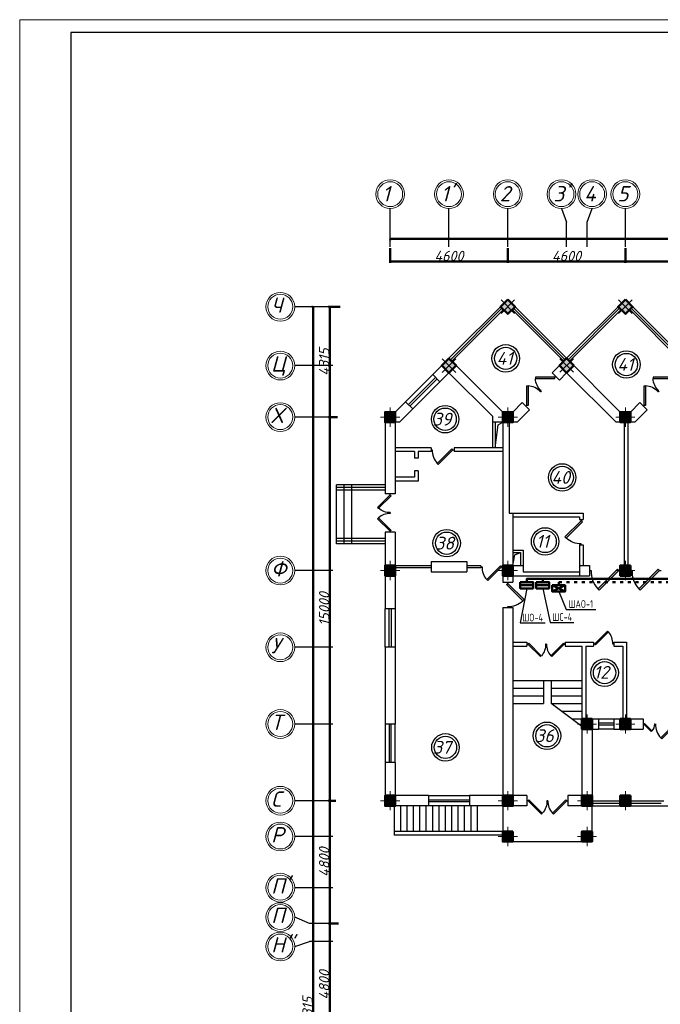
# Model space of a CAD drawing. Header units: millimetres. Extents: x 473009 to 2502882, y 456217 to 1153743.
# Tile 35 of 124: x 1281357 to 1306418, y 500867 to 539369. Entities that reach past the tile are written whole.
import ezdxf
from ezdxf import colors
from ezdxf.entities.mleader import LeaderData, LeaderLine
from ezdxf.math import Vec2, Vec3

# ---------------------------------------------------------------- set-up
doc = ezdxf.new("R2010")
doc.units = ezdxf.units.MM
doc.linetypes.add('ACAD_ISO03W100', pattern=[30, 12, -18])
for name, color, linetype in [('kolonn', 7, 'Continuous'), ('os', 3, 'Continuous'), ('ТС ГММ', 7, 'Continuous')]:
    doc.layers.add(name, color=color, linetype=linetype)
doc.layers.add('ЭМ', color=240, linetype='Continuous', lineweight=20)
doc.layers.add('ЭО', color=2, linetype='Continuous', lineweight=40)
doc.styles.add('SPDS', font='spds.shx', dxfattribs={"width": 0.8, "height": 250})
doc.styles.get("Standard").update_dxf_attribs({"font": 'isocpeui.ttf'})
doc.dimstyles.new('ISO-25', dxfattribs={"dimtxt": 400, "dimasz": 100, "dimexe": 50, "dimexo": 50, "dimgap": 20, "dimtad": 1, "dimdec": 0, "dimtxsty": 'Standard', "dimblk": 'ARCHTICK', "dimcen": 20, "dimclrd": 1, "dimclre": 1, "dimadec": 0, "dimazin": 0, "dimtfac": 1, "dimtdec": 0, "dimtmove": 0, "dimatfit": 3, "dimldrblk": 'ARCHTICK', "dimfxl": 1, "dimarcsym": 0})

# ---------------------------------------------------------------- blocks, each defined once
blk = doc.blocks.new('jfgjhsdf')
blk.add_hatch(color=1).paths.add_polyline_path([(-593, 731), (-637, 687), (0, 50), (44, 94)])
at = {"color": 1}
for p, q in [((0, 1000), (0, 950)), ((0, 50), (0, 0))]:
    blk.add_line(p, q, dxfattribs=at)
blk.add_lwpolyline([(0, 50), (-637, 687), (-593, 731), (44, 94), (0, 50)], dxfattribs=at)
blk.add_arc((-33, 130), 821, 87.662, 132.9147, dxfattribs=at)
blk = doc.blocks.new('ghsdd')
at = {"ltscale": 50}
h = blk.add_hatch(color=256, dxfattribs=at)
h.paths.add_polyline_path([(0, 200), (-200, 200), (-200, 0), (0, 0)])
h.paths.add_polyline_path([(200, 0), (200, 200), (0, 200), (0, 0)])
h.paths.add_polyline_path([(0, 0), (-200, 0), (-200, -200), (0, -200)])
h.paths.add_polyline_path([(0, 0), (0, -200), (200, -200), (200, 0)])
at = {"lineweight": 0}
for p, q in [((0, -374), (0, 374)), ((-374, 0), (374, 0))]:
    blk.add_line(p, q, dxfattribs=at)
at = {"lineweight": 50, "ltscale": 50}
blk.add_lwpolyline([(200, 200), (200, -200), (-200, -200), (-200, 200), (200, 200)], dxfattribs=at)
blk = doc.blocks.new('_None')
blk = doc.blocks.new('1231234431252433')
at = {"layer": 'ЭМ', "color": 0, "lineweight": 20, "ltscale": 0.5}
blk.add_lwpolyline([(287242, 187022), (413342, 187022), (413342, 269622), (287242, 269622)], close=True, dxfattribs=at)
at = {"layer": 'ЭМ', "color": 0, "lineweight": 30, "ltscale": 0.5}
blk.add_lwpolyline([(289242, 187522), (412842, 187522), (412842, 269122), (289242, 269122)], close=True, dxfattribs=at)
blk = doc.blocks.new('_ArchTick')
at = {"color": 0, "linetype": 'ByBlock', "const_width": 0.15}
blk.add_lwpolyline([(-0.5, -0.5), (0.5, 0.5)], dxfattribs=at)
blk = doc.blocks.new('*D12')
at = {"color": 1, "lineweight": -2, "transparency": 16777216}
for p, q in [((139094, 55670), (138697, 55670)), ((138747, 50870), (138747, 55670)), ((139025, 50870), (138697, 50870))]:
    blk.add_line(p, q, dxfattribs=at)
at = {"layer": 'Defpoints', "color": 0, "lineweight": 50, "transparency": 16777216}
for p in [(138747, 55670), (139144, 55670), (139075, 50870)]:
    blk.add_point(p, dxfattribs=at)
at = {"color": 1, "lineweight": -2, "transparency": 16777216, "xscale": 100, "yscale": 100, "zscale": 100}
for p, rotation in [((138747, 55670), 90), ((138747, 50870), 270)]:
    blk.add_blockref('_ArchTick', p, dxfattribs=dict(at, rotation=rotation))
at = {"color": 0, "transparency": 16777216, "insert": (138527, 53270), "char_height": 400, "attachment_point": 5, "rotation": 90}
blk.add_mtext('4800', dxfattribs=at)
blk = doc.blocks.new('*D13')
at = {"color": 1, "lineweight": -2, "transparency": 16777216}
for p, q in [((138982, 60470), (138697, 60470)), ((138747, 55670), (138747, 60470)), ((139094, 55670), (138697, 55670))]:
    blk.add_line(p, q, dxfattribs=at)
at = {"layer": 'Defpoints', "color": 0, "lineweight": 50, "transparency": 16777216}
for p in [(138747, 60470), (139032, 60470), (139144, 55670)]:
    blk.add_point(p, dxfattribs=at)
at = {"color": 1, "lineweight": -2, "transparency": 16777216, "xscale": 100, "yscale": 100, "zscale": 100}
for p, rotation in [((138747, 60470), 90), ((138747, 55670), 270)]:
    blk.add_blockref('_ArchTick', p, dxfattribs=dict(at, rotation=rotation))
at = {"color": 0, "transparency": 16777216, "insert": (138527, 58070), "char_height": 400, "attachment_point": 5, "rotation": 90}
blk.add_mtext('4800', dxfattribs=at)
blk = doc.blocks.new('*D53')
at = {"color": 1, "lineweight": -2, "transparency": 16777216}
for p, q in [((139048, 75470), (138697, 75470)), ((138747, 60470), (138747, 75470)), ((138982, 60470), (138697, 60470))]:
    blk.add_line(p, q, dxfattribs=at)
at = {"layer": 'Defpoints', "color": 0, "lineweight": 50, "transparency": 16777216}
for p in [(138747, 75470), (139098, 75470), (139032, 60470)]:
    blk.add_point(p, dxfattribs=at)
at = {"color": 1, "lineweight": -2, "transparency": 16777216, "xscale": 100, "yscale": 100, "zscale": 100}
for p, rotation in [((138747, 75470), 90), ((138747, 60470), 270)]:
    blk.add_blockref('_ArchTick', p, dxfattribs=dict(at, rotation=rotation))
at = {"color": 0, "transparency": 16777216, "insert": (138527, 67970), "char_height": 400, "attachment_point": 5, "rotation": 90}
blk.add_mtext('15000', dxfattribs=at)
blk = doc.blocks.new('*D54')
at = {"color": 1, "lineweight": -2, "transparency": 16777216}
for p, q in [((139152, 79785), (138697, 79785)), ((138747, 75470), (138747, 79785)), ((139048, 75470), (138697, 75470))]:
    blk.add_line(p, q, dxfattribs=at)
at = {"layer": 'Defpoints', "color": 0, "lineweight": 50, "transparency": 16777216}
for p in [(138747, 79785), (139202, 79785), (139098, 75470)]:
    blk.add_point(p, dxfattribs=at)
at = {"color": 1, "lineweight": -2, "transparency": 16777216, "xscale": 100, "yscale": 100, "zscale": 100}
for p, rotation in [((138747, 79785), 90), ((138747, 75470), 270)]:
    blk.add_blockref('_ArchTick', p, dxfattribs=dict(at, rotation=rotation))
at = {"color": 0, "transparency": 16777216, "insert": (138527, 77628), "char_height": 400, "attachment_point": 5, "rotation": 90}
blk.add_mtext('4315', dxfattribs=at)
blk = doc.blocks.new('*D43')
at = {"color": 1, "lineweight": -2, "transparency": 16777216}
for p, q in [((150311, 82077), (150311, 81504)), ((154911, 82077), (154911, 81504)), ((154911, 81554), (150311, 81554))]:
    blk.add_line(p, q, dxfattribs=at)
at = {"layer": 'Defpoints', "color": 0, "lineweight": 50, "transparency": 16777216}
for p in [(150311, 82127), (154911, 82127), (150311, 81554)]:
    blk.add_point(p, dxfattribs=at)
at = {"color": 1, "lineweight": -2, "transparency": 16777216, "xscale": 100, "yscale": 100, "zscale": 100, "rotation": 180}
blk.add_blockref('_ArchTick', (150311, 81554), dxfattribs=at)
at = {"color": 1, "lineweight": -2, "transparency": 16777216, "xscale": 100, "yscale": 100, "zscale": 100}
blk.add_blockref('_ArchTick', (154911, 81554), dxfattribs=at)
at = {"color": 0, "transparency": 16777216, "insert": (152611, 81774), "char_height": 400, "attachment_point": 5}
blk.add_mtext('4600', dxfattribs=at)
blk = doc.blocks.new('*D44')
at = {"color": 1, "lineweight": -2, "transparency": 16777216}
for p, q in [((145711, 82077), (145711, 81504)), ((150311, 82077), (150311, 81504)), ((150311, 81554), (145711, 81554))]:
    blk.add_line(p, q, dxfattribs=at)
at = {"layer": 'Defpoints', "color": 0, "lineweight": 50, "transparency": 16777216}
for p in [(145711, 82127), (150311, 82127), (145711, 81554)]:
    blk.add_point(p, dxfattribs=at)
at = {"color": 1, "lineweight": -2, "transparency": 16777216, "xscale": 100, "yscale": 100, "zscale": 100, "rotation": 180}
blk.add_blockref('_ArchTick', (145711, 81554), dxfattribs=at)
at = {"color": 1, "lineweight": -2, "transparency": 16777216, "xscale": 100, "yscale": 100, "zscale": 100}
blk.add_blockref('_ArchTick', (150311, 81554), dxfattribs=at)
at = {"color": 0, "transparency": 16777216, "insert": (148011, 81774), "char_height": 400, "attachment_point": 5}
blk.add_mtext('4600', dxfattribs=at)
blk = doc.blocks.new('*D45')
at = {"color": 1, "lineweight": -2, "transparency": 16777216}
for p, q in [((141111, 82077), (141111, 81504)), ((145711, 82077), (145711, 81504)), ((145711, 81554), (141111, 81554))]:
    blk.add_line(p, q, dxfattribs=at)
at = {"layer": 'Defpoints', "color": 0, "lineweight": 50, "transparency": 16777216}
for p in [(141111, 82127), (145711, 82127), (141111, 81554)]:
    blk.add_point(p, dxfattribs=at)
at = {"color": 1, "lineweight": -2, "transparency": 16777216, "xscale": 100, "yscale": 100, "zscale": 100, "rotation": 180}
blk.add_blockref('_ArchTick', (141111, 81554), dxfattribs=at)
at = {"color": 1, "lineweight": -2, "transparency": 16777216, "xscale": 100, "yscale": 100, "zscale": 100}
blk.add_blockref('_ArchTick', (145711, 81554), dxfattribs=at)
at = {"color": 0, "transparency": 16777216, "insert": (143411, 81774), "char_height": 400, "attachment_point": 5}
blk.add_mtext('4600', dxfattribs=at)
blk = doc.blocks.new('*D46')
at = {"color": 1, "lineweight": -2, "transparency": 16777216}
for p, q in [((141111, 82440), (228311, 82440)), ((141111, 82413), (141111, 82390)), ((228311, 82413), (228311, 82390))]:
    blk.add_line(p, q, dxfattribs=at)
at = {"layer": 'Defpoints', "color": 0, "lineweight": 50, "transparency": 16777216}
for p in [(141111, 82463), (228311, 82463), (228311, 82440)]:
    blk.add_point(p, dxfattribs=at)
at = {"color": 1, "lineweight": -2, "transparency": 16777216, "xscale": 100, "yscale": 100, "zscale": 100, "rotation": 180}
blk.add_blockref('_ArchTick', (141111, 82440), dxfattribs=at)
at = {"color": 1, "lineweight": -2, "transparency": 16777216, "xscale": 100, "yscale": 100, "zscale": 100}
blk.add_blockref('_ArchTick', (228311, 82440), dxfattribs=at)
at = {"color": 0, "transparency": 16777216, "insert": (184711, 82663), "char_height": 400, "attachment_point": 5}
blk.add_mtext('87200', dxfattribs=at)
blk = doc.blocks.new('*D47')
at = {"color": 1, "lineweight": -2, "transparency": 16777216}
for p, q in [((138068, 79785), (138048, 79785)), ((138098, 79785), (138098, 24470)), ((138219, 24470), (138048, 24470))]:
    blk.add_line(p, q, dxfattribs=at)
at = {"layer": 'Defpoints', "color": 0, "lineweight": 50, "transparency": 16777216}
for p in [(138118, 79785), (138098, 24470), (138269, 24470)]:
    blk.add_point(p, dxfattribs=at)
at = {"color": 1, "lineweight": -2, "transparency": 16777216, "xscale": 100, "yscale": 100, "zscale": 100}
for p, rotation in [((138098, 79785), 90), ((138098, 24470), 270)]:
    blk.add_blockref('_ArchTick', p, dxfattribs=dict(at, rotation=rotation))
at = {"color": 0, "transparency": 16777216, "insert": (137878, 52128), "char_height": 400, "attachment_point": 5, "rotation": 90}
blk.add_mtext('55315', dxfattribs=at)
blk = doc.blocks.new('312453246243562654123')
at = {"layer": 'os', "color": 0}
for p, q in [((141110.9, 82126.6), (141110.9, 83626.6)), ((143410.9, 82126.6), (143410.9, 83626.6)), ((145710.9, 82126.6), (145710.9, 83626.6)), ((150310.9, 82126.6), (150310.9, 83626.6)), ((148010.9, 82126.6), (148010.9, 83096.5)), ((148810.9, 82126.6), (148810.9, 83096.5)), ((138861, 79785.4), (137375.1, 79785.4)), ((138861, 77485.4), (137375.1, 77485.4)), ((138861, 75470.4), (137375.1, 75470.4)), ((138861, 69470.4), (137375.1, 69470.4)), ((138861, 66470.4), (137375.1, 66470.4)), ((138861, 63470.4), (137375.1, 63470.4)), ((138861, 60470.4), (137375.1, 60470.4)), ((138861, 59070.4), (137375.1, 59070.4)), ((138861, 57070.4), (137375.1, 57070.4)), ((138861, 55670.4), (137952.2, 55670.4)), ((138861, 54970.4), (137952.2, 54970.4))]:
    blk.add_line(p, q, dxfattribs=at)
for points in [[(147810.9, 83626.6), (148010.9, 83096.5)], [(148810.9, 83096.5), (149010.9, 83626.6)], [(137952.2, 55670.4), (137375.1, 55920.4)], [(137375.1, 54770.4), (137952.2, 54970.4)]]:
    blk.add_lwpolyline(points, dxfattribs=at)
at = {"layer": 'os', "color": 0, "lineweight": 0}
for centre, radius in [((141110.9, 84189.1), 562.5), ((143410.9, 84189.1), 562.5), ((145710.9, 84189.1), 562.5), ((147810.9, 84189.1), 562.5), ((149010.9, 84189.1), 562.5), ((150310.9, 84189.1), 562.5), ((141110.9, 84189.1), 487.5), ((143410.9, 84189.1), 487.5), ((145710.9, 84189.1), 487.5), ((147810.9, 84189.1), 487.5), ((149010.9, 84189.1), 487.5), ((150310.9, 84189.1), 487.5), ((136812.6, 79785.4), 562.5), ((136812.6, 79785.4), 487.5), ((136812.6, 77485.4), 562.5), ((136812.6, 77485.4), 487.5), ((136812.6, 75470.4), 562.5), ((136812.6, 75470.4), 487.5), ((136812.6, 69470.4), 562.5), ((136812.6, 69470.4), 487.5), ((136812.6, 66470.4), 562.5), ((136812.6, 66470.4), 487.5), ((136812.6, 63470.4), 562.5), ((136812.6, 63470.4), 487.5), ((136812.6, 60470.4), 562.5), ((136812.6, 60470.4), 487.5), ((136812.6, 59070.4), 562.5), ((136812.6, 59070.4), 487.5), ((136812.6, 57070.4), 562.5), ((136812.6, 57070.4), 487.5), ((136812.6, 55920.4), 562.5), ((136812.6, 55920.4), 487.5), ((136812.6, 54770.4), 562.5), ((136812.6, 54770.4), 487.5)]:
    blk.add_circle(centre, radius, dxfattribs=at)
at = {"ltscale": 50}
for s, p in [('1', (140798.4, 83905.5)), ("1'", (143098.4, 83905.5)), ('2', (145398.4, 83905.5)), ("3'", (147498.4, 83905.5)), ('4', (148698.4, 83905.5)), ('5', (149998.4, 83905.5)), ('Ч', (136454.5, 79551.8)), ('Ц', (136454.5, 77251.8)), ('Х', (136454.5, 75236.8)), ('Ф', (136454.5, 69236.8)), ('У', (136454.5, 66236.8)), ('Т', (136454.5, 63236.8)), ('С', (136454.5, 60236.8)), ('Р', (136454.5, 58836.8)), ("П'", (136454.5, 56836.8)), ('П', (136454.5, 55686.8)), ("Н''", (136454.5, 54536.8))]:
    blk.add_text(s, height=600, dxfattribs=at).set_placement(p)
dim = blk.add_linear_dim(base=(228310.9, 82440.5), p1=(141110.9, 82463.3), p2=(228310.9, 82463.3), dimstyle='ISO-25')
dim.commit()
dim.dimension.update_dxf_attribs({"geometry": '*D46', "text_midpoint": (184710.9, 82663.1)})
for base, p1, p2, picture, middle in [((141110.9, 81554.1), (145710.9, 82126.6), (141110.9, 82126.6), '*D45', (143410.9, 81774.1)), ((145710.9, 81554.1), (150310.9, 82126.6), (145710.9, 82126.6), '*D44', (148010.9, 81774.1)), ((150310.9, 81554.1), (154910.9, 82126.6), (150310.9, 82126.6), '*D43', (152610.9, 81774.1))]:
    dim = blk.add_linear_dim(base=base, p1=p1, p2=p2, dimstyle='ISO-25', override={"dimtmove": 1})
    dim.commit()
    dim.dimension.update_dxf_attribs({"geometry": picture, "text_midpoint": middle})
dim = blk.add_linear_dim(base=(138098.1, 24470.4), p1=(138118, 79785.4), p2=(138269.5, 24470.4), angle=90, dimstyle='ISO-25')
dim.commit()
dim.dimension.update_dxf_attribs({"geometry": '*D47', "text_midpoint": (137878.1, 52127.9)})
for base, p1, p2, picture, middle in [((138747.3, 79785.4), (139097.6, 75470.4), (139202.4, 79785.4), '*D54', (138527.3, 77627.9)), ((138747.3, 75470.4), (139032.1, 60470.4), (139097.6, 75470.4), '*D53', (138527.3, 67970.4)), ((138747.3, 60470.4), (139144.3, 55670.4), (139032.1, 60470.4), '*D13', (138527.3, 58070.4)), ((138747.3, 55670.4), (139074.9, 50870.4), (139144.3, 55670.4), '*D12', (138527.3, 53270.4))]:
    dim = blk.add_linear_dim(base=base, p1=p1, p2=p2, angle=90, dimstyle='ISO-25', override={"dimtmove": 1})
    dim.commit()
    dim.dimension.update_dxf_attribs({"geometry": picture, "text_midpoint": middle})

msp = doc.modelspace()

# ---------------------------------------------------------------- hatches: boundary and pattern name
at = {"lineweight": 50}
h = msp.add_hatch(color=1, dxfattribs=at)
h.dxf.hatch_style = 1
h.paths.add_polyline_path([(1300939.9, 517253.2), (1300939.9, 517378.2), (1301298.4, 517378.2), (1301298.4, 517253.2)])
h.paths.add_polyline_path([(1301298.4, 517253.2), (1301298.4, 517378.2), (1301439.9, 517378.2), (1301439.9, 517253.2)])
h = msp.add_hatch(color=1, dxfattribs=at)
h.dxf.hatch_style = 1
h.paths.add_polyline_path([(1301565.6, 517253.2), (1301565.6, 517378.2), (1301924.1, 517378.2), (1301924.1, 517253.2)])
h.paths.add_polyline_path([(1301924.1, 517253.2), (1301924.1, 517378.2), (1302065.6, 517378.2), (1302065.6, 517253.2)])

# ---------------------------------------------------------------- linework, layer by layer
for p, q in [((1298150.8, 526128.2), (1300450.8, 528428.2)), ((1302750.8, 526128.2), (1300450.8, 528428.2)), ((1302750.8, 526128.2), (1305050.8, 528428.2)), ((1307350.8, 526128.2), (1305050.8, 528428.2)), ((1295650.8, 521178.2), (1293750.8, 521178.2)), ((1293750.8, 518878.2), (1293750.8, 521178.2)), ((1294050.8, 518878.2), (1294050.8, 521178.2)), ((1294350.8, 518878.2), (1294350.8, 521178.2)), ((1295650.8, 518878.2), (1293750.8, 518878.2)), ((1300650.8, 513528.2), (1303350.8, 513528.2)), ((1301850.8, 513528.2), (1301850.8, 512628.2)), ((1302150.8, 513528.2), (1302150.8, 512628.2)), ((1300650.8, 513228.2), (1301850.8, 513228.2)), ((1300650.8, 512928.2), (1301850.8, 512928.2)), ((1302150.8, 513228.2), (1303350.8, 513228.2)), ((1302150.8, 512928.2), (1303350.8, 512928.2)), ((1300650.8, 512628.2), (1301850.8, 512628.2)), ((1302150.8, 512628.2), (1303350.8, 512628.2)), ((1303350.8, 511728.2), (1302150.8, 512628.2)), ((1302550.8, 512328.2), (1303350.8, 512328.2)), ((1302950.8, 512028.2), (1303350.8, 512028.2)), ((1300250.8, 507628.2), (1296000.8, 507628.2)), ((1300250.8, 507478.2), (1296000.8, 507478.2))]:
    msp.add_line(p, q)
at = {"color": 1}
for p, q in [((1298207.3, 526071.6), (1300224.5, 528088.8)), ((1298263.9, 526015.1), (1300281.1, 528032.2)), ((1302637.6, 526015.1), (1300620.5, 528032.2)), ((1302694.2, 526071.6), (1300677, 528088.8)), ((1302807.3, 526071.6), (1304824.5, 528088.8)), ((1302863.9, 526015.1), (1304881.1, 528032.2)), ((1307237.6, 526015.1), (1305220.5, 528032.2)), ((1307294.2, 526071.6), (1305277, 528088.8)), ((1296453.7, 524431.1), (1297514.4, 525491.8)), ((1296566.8, 524318), (1297627.5, 525378.7)), ((1297684.1, 525322.1), (1296623.4, 524261.4)), ((1297797.2, 525209), (1296736.5, 524148.3)), ((1295650.8, 521078.2), (1293750.8, 521078.2)), ((1295650.8, 520978.2), (1293750.8, 520978.2)), ((1295650.8, 519078.2), (1293750.8, 519078.2)), ((1295650.8, 518978.2), (1293750.8, 518978.2)), ((1297450.8, 518018.2), (1296050.8, 518018.2)), ((1297450.8, 517938.2), (1296050.8, 517938.2)), ((1299400.8, 518018.2), (1298850.8, 518018.2)), ((1299400.8, 517938.2), (1298850.8, 517938.2)), ((1299400.8, 518018.2), (1299400.8, 517938.2)), ((1295650.8, 514828.2), (1295650.8, 516328.2)), ((1295810.8, 514828.2), (1295810.8, 516328.2)), ((1295890.8, 516328.2), (1295890.8, 514828.2)), ((1296050.8, 516328.2), (1296050.8, 514828.2)), ((1295650.8, 511828.2), (1295650.8, 510328.2)), ((1295810.8, 511828.2), (1295810.8, 510328.2)), ((1295890.8, 510328.2), (1295890.8, 511828.2)), ((1296050.8, 510328.2), (1296050.8, 511828.2)), ((1304000.8, 512028.2), (1304600.8, 512028.2)), ((1304000.8, 511868.2), (1304600.8, 511868.2)), ((1304600.8, 511788.2), (1304000.8, 511788.2)), ((1304600.8, 511628.2), (1304000.8, 511628.2)), ((1297350.8, 509028.2), (1298950.8, 509028.2)), ((1297350.8, 508868.2), (1298950.8, 508868.2)), ((1298950.8, 508788.2), (1297350.8, 508788.2)), ((1298950.8, 508628.2), (1297350.8, 508628.2)), ((1303750.8, 508828.2), (1306550.8, 508828.2)), ((1303750.8, 508728.2), (1306450.8, 508728.2))]:
    msp.add_line(p, q, dxfattribs=at)
at = {"lineweight": 30}
for p, q in [((1297514.4, 525491.8), (1298150.8, 526128.2)), ((1300250.8, 524028.2), (1298150.8, 526128.2)), ((1302185.1, 525562.5), (1302750.8, 526128.2)), ((1304850.8, 524028.2), (1302750.8, 526128.2)), ((1297797.2, 525209), (1298150.8, 525562.5)), ((1299850.8, 523862.5), (1298150.8, 525562.5)), ((1302467.9, 525279.7), (1302185.1, 525562.5)), ((1302467.9, 525279.7), (1302750.8, 525562.5)), ((1304685.1, 523628.2), (1302750.8, 525562.5)), ((1297797.2, 525209), (1297514.4, 525491.8)), ((1296050.8, 524028.2), (1296453.7, 524431.1)), ((1296736.5, 524148.3), (1296453.7, 524431.1)), ((1300650.8, 524028.2), (1301018.3, 524395.8)), ((1301301.2, 524112.9), (1301018.3, 524395.8)), ((1305250.8, 524028.2), (1305618.3, 524395.8)), ((1305901.2, 524112.9), (1305618.3, 524395.8)), ((1295650.8, 524028.2), (1295650.8, 520828.2)), ((1296050.8, 524028.2), (1295650.8, 524028.2)), ((1296216.4, 523628.2), (1296736.5, 524148.3)), ((1300650.8, 524028.2), (1300250.8, 524028.2)), ((1300816.4, 523628.2), (1301301.2, 524112.9)), ((1305250.8, 524028.2), (1304850.8, 524028.2)), ((1305416.4, 523628.2), (1305901.2, 524112.9)), ((1296050.8, 523628.2), (1296050.8, 520828.2)), ((1296216.4, 523628.2), (1296050.8, 523628.2)), ((1299850.8, 523862.5), (1299850.8, 522628.2)), ((1300816.4, 523628.2), (1299850.8, 523628.2)), ((1299950.8, 523628.2), (1299950.8, 522628.2)), ((1300250.8, 523628.2), (1300250.8, 517378.2)), ((1300500.8, 523628.2), (1300500.8, 520078.2)), ((1305416.4, 523628.2), (1304685.1, 523628.2)), ((1305000.8, 523628.2), (1305000.8, 518028.2)), ((1305150.8, 523628.2), (1305150.8, 518028.2)), ((1297450.8, 522628.2), (1296050.8, 522628.2)), ((1296800.8, 522478.2), (1296050.8, 522478.2)), ((1296800.8, 522478.2), (1296800.8, 522228.2)), ((1297450.8, 522478.2), (1296950.8, 522478.2)), ((1296950.8, 522478.2), (1296950.8, 522228.2)), ((1297450.8, 522628.2), (1297450.8, 522478.2)), ((1300250.8, 522628.2), (1298350.8, 522628.2)), ((1298350.8, 522628.2), (1298350.8, 522478.2)), ((1300250.8, 522478.2), (1298350.8, 522478.2)), ((1296950.8, 522228.2), (1296800.8, 522228.2)), ((1296950.8, 521728.2), (1296800.8, 521728.2)), ((1296800.8, 521728.2), (1296800.8, 521478.2)), ((1296950.8, 521728.2), (1296950.8, 521328.2)), ((1296800.8, 521478.2), (1296050.8, 521478.2)), ((1296950.8, 521328.2), (1296050.8, 521328.2)), ((1296050.8, 520828.2), (1295650.8, 520828.2)), ((1300500.8, 520078.2), (1303400.8, 520078.2)), ((1300650.8, 520078.2), (1300650.8, 518028.2)), ((1300650.8, 519928.2), (1303250.8, 519928.2)), ((1303250.8, 519928.2), (1303250.8, 519828.2)), ((1303250.8, 519828.2), (1303400.8, 519828.2)), ((1303400.8, 520078.2), (1303400.8, 519828.2)), ((1296050.8, 519328.2), (1295650.8, 519328.2)), ((1295650.8, 519328.2), (1295650.8, 516328.2)), ((1296050.8, 519328.2), (1296050.8, 516328.2)), ((1300650.8, 518628.2), (1301050.8, 518628.2)), ((1301050.8, 518628.2), (1301050.8, 517778.2)), ((1303250.8, 518828.2), (1303400.8, 518828.2)), ((1303250.8, 518828.2), (1303250.8, 517628.2)), ((1303400.8, 518828.2), (1303400.8, 518028.2)), ((1300650.8, 518528.2), (1300950.8, 518528.2)), ((1300950.8, 518528.2), (1300950.8, 518028.2)), ((1297450.8, 518178.2), (1298850.8, 518178.2)), ((1297450.8, 518178.2), (1297450.8, 517778.2)), ((1298850.8, 518178.2), (1298850.8, 517778.2)), ((1300650.8, 518028.2), (1301050.8, 518028.2)), ((1303250.8, 518028.2), (1303650.8, 518028.2)), ((1303650.8, 518028.2), (1303650.8, 517628.2)), ((1304850.8, 518028.2), (1304850.8, 517628.2)), ((1304850.8, 518028.2), (1305250.8, 518028.2)), ((1305250.8, 518028.2), (1305250.8, 517628.2)), ((1297450.8, 517778.2), (1298850.8, 517778.2)), ((1300650.8, 517628.2), (1303650.8, 517628.2)), ((1300650.8, 517628.2), (1300650.8, 517378.2)), ((1301050.8, 517778.2), (1303250.8, 517778.2)), ((1304850.8, 517628.2), (1305250.8, 517628.2)), ((1300250.8, 517378.2), (1300650.8, 517378.2)), ((1296050.8, 516328.2), (1295650.8, 516328.2)), ((1300250.8, 516378.2), (1300650.8, 516378.2)), ((1300250.8, 516378.2), (1300250.8, 509028.2)), ((1300650.8, 516378.2), (1300650.8, 509028.2)), ((1296050.8, 514828.2), (1295650.8, 514828.2)), ((1295650.8, 514828.2), (1295650.8, 511828.2)), ((1296050.8, 514828.2), (1296050.8, 511828.2)), ((1300650.8, 515028.2), (1301200.8, 515028.2)), ((1300650.8, 514878.2), (1301200.8, 514878.2)), ((1301200.8, 515028.2), (1301200.8, 514878.2)), ((1302700.8, 515028.2), (1302700.8, 514878.2)), ((1302700.8, 515028.2), (1303800.8, 515028.2)), ((1302700.8, 514878.2), (1303350.8, 514878.2)), ((1303350.8, 514878.2), (1303350.8, 509028.2)), ((1303500.8, 514878.2), (1303500.8, 512028.2)), ((1303500.8, 514878.2), (1303800.8, 514878.2)), ((1303800.8, 515028.2), (1303800.8, 514878.2)), ((1304600.8, 515028.2), (1304600.8, 514878.2)), ((1304600.8, 515028.2), (1305100.8, 515028.2)), ((1304600.8, 514878.2), (1304950.8, 514878.2)), ((1304950.8, 514878.2), (1304950.8, 512028.2)), ((1305100.8, 515028.2), (1305100.8, 512028.2)), ((1296050.8, 511828.2), (1295650.8, 511828.2)), ((1303350.8, 512028.2), (1304000.8, 512028.2)), ((1304000.8, 512028.2), (1304000.8, 511628.2)), ((1304600.8, 512028.2), (1304600.8, 511628.2)), ((1304600.8, 512028.2), (1305750.8, 512028.2)), ((1305750.8, 512028.2), (1305750.8, 511628.2)), ((1303750.8, 511628.2), (1304000.8, 511628.2)), ((1303750.8, 511628.2), (1303750.8, 508628.2)), ((1304600.8, 511628.2), (1305750.8, 511628.2)), ((1296050.8, 510328.2), (1295650.8, 510328.2)), ((1295650.8, 510328.2), (1295650.8, 508628.2)), ((1296050.8, 510328.2), (1296050.8, 509028.2)), ((1297350.8, 509028.2), (1296050.8, 509028.2)), ((1297350.8, 509028.2), (1297350.8, 508628.2)), ((1300250.8, 509028.2), (1298950.8, 509028.2)), ((1298950.8, 509028.2), (1298950.8, 508628.2)), ((1301200.8, 509028.2), (1300650.8, 509028.2)), ((1301200.8, 509028.2), (1301200.8, 508628.2)), ((1303350.8, 509028.2), (1302800.8, 509028.2)), ((1302800.8, 509028.2), (1302800.8, 508628.2)), ((1297350.8, 508628.2), (1295650.8, 508628.2)), ((1301200.8, 508628.2), (1298950.8, 508628.2)), ((1303750.8, 508628.2), (1302800.8, 508628.2))]:
    msp.add_line(p, q, dxfattribs=at)
for points in [[(1300733.6, 528145.3), (1300450.8, 528428.2), (1300167.9, 528145.3), (1300450.8, 527862.5)], [(1305333.6, 528145.3), (1305050.8, 528428.2), (1304767.9, 528145.3), (1305050.8, 527862.5)], [(1305250.8, 508628.2), (1304850.8, 508628.2), (1304850.8, 509028.2), (1305250.8, 509028.2)], [(1300650.8, 507228.2), (1300250.8, 507228.2), (1300250.8, 507628.2), (1300650.8, 507628.2)], [(1303750.8, 507228.2), (1303350.8, 507228.2), (1303350.8, 507628.2), (1303750.8, 507628.2)]]:
    msp.add_lwpolyline(points, close=True, dxfattribs=at)
for points in [[(1299950.8, 522628.2), (1300070.2, 523521), (1300250.8, 523628.2)], [(1300650.8, 518028.2), (1300729.8, 518436.8), (1300950.8, 518528.2)], [(1296000.8, 508628.2), (1296000.8, 507478.2)], [(1296250.8, 508628.2), (1296250.8, 507628.2)], [(1296500.8, 508628.2), (1296500.8, 507628.2)], [(1296750.8, 508628.2), (1296750.8, 507628.2)], [(1297000.8, 508628.2), (1297000.8, 507628.2)], [(1297250.8, 508628.2), (1297250.8, 507628.2)], [(1297500.8, 508628.2), (1297500.8, 507628.2)], [(1297750.8, 508628.2), (1297750.8, 507628.2)], [(1298000.8, 508628.2), (1298000.8, 507628.2)], [(1298250.8, 508628.2), (1298250.8, 507628.2)], [(1298500.8, 508628.2), (1298500.8, 507628.2)], [(1298750.8, 508628.2), (1298750.8, 507628.2)], [(1299000.8, 508628.2), (1299000.8, 507628.2)], [(1299250.8, 508628.2), (1299250.8, 507628.2)], [(1300250.8, 508628.2), (1300250.8, 507228.2), (1303750.8, 507228.2), (1303750.8, 508628.2)], [(1303750.8, 508628.2), (1327850.8, 508628.2), (1327850.8, 504228.2), (1327150.8, 504228.2), (1327150.8, 499028.2), (1327850.8, 499028.2), (1327850.8, 491628.2)]]:
    msp.add_lwpolyline(points)
at = {"color": 1, "lineweight": 50}
for points in [[(1333745.5, 511278.2), (1333745.5, 511153.2), (1335070.5, 511153.2), (1335070.5, 511653.2), (1337625.8, 511653.2), (1337625.8, 511503.2), (1338275.8, 511503.2), (1338275.8, 512153.2), (1336775.8, 512153.2), (1336775.8, 514753.2), (1333475.8, 514753.2), (1333475.8, 517503.2), (1301189.9, 517503.2), (1301189.9, 517378.2)], [(1301815.6, 517378.2), (1301815.6, 517503.2)], [(1301439.9, 517253.2), (1300939.9, 517253.2)], [(1302065.6, 517253.2), (1301565.6, 517253.2)]]:
    msp.add_lwpolyline(points, dxfattribs=at)
at = {"color": 3, "lineweight": 50}
for points in [[(1302192.6, 517003.2), (1302692.6, 517253.2)], [(1302192.6, 517253.2), (1302692.6, 517003.2)]]:
    msp.add_lwpolyline(points, dxfattribs=at)
at = {"color": 3, "linetype": 'ACAD_ISO03W100', "lineweight": 50, "ltscale": 10}
msp.add_lwpolyline([(1302442.6, 517253.2), (1302442.6, 517378.2), (1333600.8, 517378.2), (1333600.8, 514878.2), (1336900.8, 514878.2), (1336900.8, 512278.2), (1338400.8, 512278.2), (1338400.8, 511378.2), (1337500.8, 511378.2), (1337500.8, 511528.2), (1335195.5, 511528.2), (1335195.5, 511028.2), (1334362.3, 511028.2), (1334362.3, 511278.2)], dxfattribs=at)
at = {"color": 1}
for centre, radius in [((1300369.5, 526125.8), 537), ((1300369.5, 526125.8), 437), ((1305089.9, 525885.1), 537), ((1305089.9, 525885.1), 437), ((1297999.7, 523746.1), 537), ((1297999.7, 523746.1), 437), ((1302578.2, 521469.1), 537), ((1302578.2, 521469.1), 437), ((1298060.1, 518897.7), 537), ((1301910.6, 518966.5), 537), ((1301910.6, 518966.5), 437), ((1298060.1, 518897.7), 437), ((1304238.4, 513834.8), 537), ((1304238.4, 513834.8), 437), ((1301983.1, 511368.4), 537), ((1301983.1, 511368.4), 437), ((1298011.8, 510914), 537), ((1298011.8, 510914), 437)]:
    msp.add_circle(centre, radius, dxfattribs=at)
at = {"layer": 'ЭО', "color": 1, "lineweight": 50}
for points in [[(1300939.9, 517378.2), (1300939.9, 517128.2), (1301439.9, 517128.2), (1301439.9, 517378.2)], [(1301565.6, 517378.2), (1301565.6, 517128.2), (1302065.6, 517128.2), (1302065.6, 517378.2)]]:
    msp.add_lwpolyline(points, close=True, dxfattribs=at)
at = {"layer": 'ЭО', "color": 3, "lineweight": 50}
msp.add_lwpolyline([(1302192.6, 517253.2), (1302192.6, 517003.2), (1302692.6, 517003.2), (1302692.6, 517253.2)], close=True, dxfattribs=at)

# ---------------------------------------------------------------- block references
at = {"lineweight": 50}
msp.add_blockref('1231234431252433', (994115.6, 269747), dxfattribs=at)
at = {"color": 1, "lineweight": 50}
msp.add_blockref('312453246243562654123', (1154739.9, 448357.8), dxfattribs=at)
for p, xscale, yscale, zscale, rotation in [((1302326.5, 525421.1), -0.8461538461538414, 0.8461538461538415, 0.8461538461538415, 134.9999999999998), ((1306926.5, 525421.1), -0.8461538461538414, 0.8461538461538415, 0.8461538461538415, 134.9999999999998), ((1301159.8, 524254.4), 0.8461538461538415, 0.8461538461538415, 0.8461538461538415, 314.9999999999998), ((1305759.8, 524254.4), 0.8461538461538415, 0.8461538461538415, 0.8461538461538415, 314.9999999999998), ((1298350.8, 522553.2), 0.9000000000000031, 0.9000000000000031, 0.9000000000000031, 90), ((1295850.8, 520828.2), -0.7692307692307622, 0.7692307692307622, 0.7692307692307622, 180), ((1300250.8, 517978.2), 0.8499999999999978, 0.8499999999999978, 0.8499999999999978, 90), ((1304850.8, 517828.2), 1.199999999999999, 1.199999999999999, 1.199999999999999, 90), ((1306450.8, 517828.2), 1.199999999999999, 1.199999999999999, 1.199999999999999, 90), ((1303800.8, 514953.2), 0.7999999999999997, 0.7999999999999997, 0.7999999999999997, 270), ((1301200.8, 514953.2), -0.7692307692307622, 0.7692307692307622, 0.7692307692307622, 270), ((1302700.8, 514953.2), 0.7692307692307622, 0.7692307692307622, 0.7692307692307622, 90), ((1305750.8, 511828.2), -0.4575789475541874, 0.4575789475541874, 0.4575789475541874, 270), ((1307100.8, 511828.2), 0.9151578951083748, 0.9151578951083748, 0.9151578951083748, 90), ((1301200.8, 508828.2), -0.8205128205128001, 0.8205128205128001, 0.8205128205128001, 270), ((1302800.8, 508828.2), 0.8205128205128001, 0.8205128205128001, 0.8205128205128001, 90)]:
    msp.add_blockref('jfgjhsdf', p, dxfattribs=dict(xscale=xscale, yscale=yscale, zscale=zscale, rotation=rotation))
at = {"xscale": 0.7692307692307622, "yscale": 0.7692307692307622, "zscale": 0.7692307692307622}
msp.add_blockref('jfgjhsdf', (1295850.8, 519328.2), dxfattribs=at)
at = {"xscale": -1, "rotation": 180}
msp.add_blockref('jfgjhsdf', (1303325.8, 519828.2), dxfattribs=at)
at = {"rotation": 180}
msp.add_blockref('jfgjhsdf', (1300450.8, 517378.2), dxfattribs=at)
at = {"layer": 'kolonn', "rotation": 45}
for p in [(1300450.8, 528145.3), (1305050.8, 528145.3), (1298150.8, 525841.3), (1302750.8, 525845.3)]:
    msp.add_blockref('ghsdd', p, dxfattribs=at)
at = {"layer": 'kolonn'}
for p in [(1295850.8, 523828.2), (1300450.8, 523828.2), (1305050.8, 523828.2), (1295850.8, 517828.2), (1300450.8, 517828.2), (1305050.8, 517828.2), (1303550.8, 511828.2), (1305050.8, 511828.2), (1295850.8, 508828.2), (1300450.8, 508828.2), (1303550.8, 508828.2), (1305050.8, 508828.2), (1300450.8, 507428.2), (1303550.8, 507428.2)]:
    msp.add_blockref('ghsdd', p, dxfattribs=at)

# ---------------------------------------------------------------- texts
at = {"color": 1}
for s, p in [('41', (1300017.3, 525877.8)), ('41', (1304737.7, 525637)), ('39', (1297526.4, 523498)), ('40', (1302160.4, 521221.1)), ('38', (1297618.1, 518649.7)), ('11', (1301558.5, 518718.5)), ('12', (1303812.4, 513599.8)), ('36', (1301532.2, 511120.4)), ('37', (1297531.2, 510666))]:
    msp.add_text(s, height=500, dxfattribs=at).set_placement(p)

# ---------------------------------------------------------------- leaders
at = {"layer": 'ТС ГММ', "color": 7, "lineweight": 20, "ltscale": 0.5}
ml = msp.add_multileader_mtext('Standard', dxfattribs=at)
ml.set_content('{\\C1;ШO-4}', color=7, style='SPDS')
ml.set_leader_properties()
ml.set_arrow_properties(name='NONE')
ml.build(insert=Vec2(0, 0))
ml.multileader.update_dxf_attribs({"text_left_attachment_type": 6, "text_right_attachment_type": 6, "dogleg_length": 0.1, "arrow_head_size": 150})
ctx = ml.context
ctx.base_point, ctx.char_height, ctx.arrow_head_size, ctx.landing_gap_size, ctx.plane_origin = Vec3(1300944.8, 515781), 300, 150, 100, Vec3(1299156.1, 513142.4)
ctx.left_attachment, ctx.right_attachment, ctx.text_align_type = 6, 6, 2
notes = []
notes.append((ctx, [(0, (1, 1, 0), (1300939.8, 515781), (1, 0), 5, [(0, [(1301189.9, 517128.2)], 0, [])])]))
ctx.mtext.insert, ctx.mtext.width, ctx.mtext.alignment, ctx.mtext.flow_direction = Vec3(1301824.8, 516141), 1941.264, 3, 5
ml = msp.add_multileader_mtext('Standard', dxfattribs=at)
ml.set_content('{\\C1;ШC-4}', color=7, style='SPDS')
ml.set_leader_properties()
ml.set_arrow_properties(name='NONE')
ml.build(insert=Vec2(0, 0))
ml.multileader.update_dxf_attribs({"text_left_attachment_type": 6, "text_right_attachment_type": 6, "dogleg_length": 0.1, "arrow_head_size": 150})
ctx = ml.context
ctx.base_point, ctx.char_height, ctx.arrow_head_size, ctx.landing_gap_size, ctx.plane_origin = Vec3(1302110.5, 515801.2), 300, 150, 100, Vec3(1299781.8, 513142.4)
ctx.left_attachment, ctx.right_attachment, ctx.text_align_type = 6, 6, 2
notes.append((ctx, [(0, (1, 1, 0), (1302105.5, 515801.2), (1, 0), 5, [(0, [(1301815.6, 517128.2)], 0, [])])]))
ctx.mtext.insert, ctx.mtext.width, ctx.mtext.alignment, ctx.mtext.flow_direction = Vec3(1302966.5, 516161.2), 1941.264, 3, 5
ml = msp.add_multileader_mtext('Standard', dxfattribs=at)
ml.set_content('{\\C1;ШAO-1}', color=7, style='SPDS')
ml.set_leader_properties()
ml.set_arrow_properties(name='NONE')
ml.build(insert=Vec2(0, 0))
ml.multileader.update_dxf_attribs({"text_left_attachment_type": 6, "text_right_attachment_type": 6, "dogleg_length": 0.1, "arrow_head_size": 150})
ctx = ml.context
ctx.base_point, ctx.char_height, ctx.arrow_head_size, ctx.landing_gap_size, ctx.plane_origin = Vec3(1302737.5, 516310.3), 300, 150, 100, Vec3(1300408.8, 513017.4)
ctx.left_attachment, ctx.right_attachment, ctx.text_align_type = 6, 6, 2
notes.append((ctx, [(0, (1, 1, 0), (1302732.5, 516310.3), (1, 0), 5, [(0, [(1302442.6, 517003.2)], 0, [])])]))
ctx.mtext.insert, ctx.mtext.width, ctx.mtext.alignment, ctx.mtext.flow_direction = Vec3(1303785.5, 516670.3), 1941.264, 3, 5
for ctx, leaders in notes:
    for number, flags, end, landing, length, lines in leaders:
        leader = LeaderData()
        leader.index, (leader.has_last_leader_line, leader.has_dogleg_vector, leader.attachment_direction) = number, flags
        leader.last_leader_point, leader.dogleg_vector, leader.dogleg_length = Vec3(end), Vec3(landing), length
        for number, points, colour, breaks in lines:
            line = LeaderLine()
            line.index, line.vertices, line.color, line.breaks = number, Vec3.list(points), colors.encode_raw_color(colour), breaks
            leader.lines.append(line)
        ctx.leaders.append(leader)

doc.saveas('drawing.dxf')
